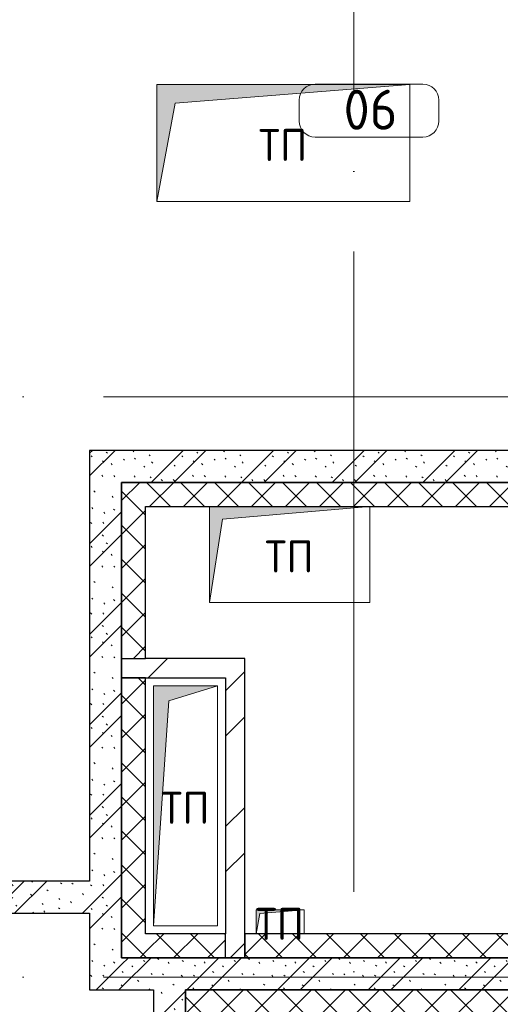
# Model space of a CAD drawing. Header units: millimetres. Extents: x -30540 to 175469, y -11730 to 122288.
# Tile 69 of 119: x 102219 to 105220, y 15280 to 21430. Entities that reach past the tile are written whole.
import ezdxf

# ---------------------------------------------------------------- set-up
doc = ezdxf.new("R2010")
doc.units = ezdxf.units.MM
doc.linetypes.add('ADSK_Линия сетки', pattern=[5000, 4000, -500, 0, -500])
for name, color, linetype, lineweight in [('A-____-NOTE-TEXT', 7, 'Continuous', 18), ('A-AREA-____-IDEN', 7, 'Continuous', 9), ('A-WALL-____-MCUT', 7, 'Continuous', 40), ('A-WALL-____-PATT', 7, 'Continuous', 40), ('I-WALL-____-MCUT', 7, 'Continuous', 40), ('M-EQPM-____-OTLN', 7, 'Continuous', 18), ('S-GRID-____-OTLN', 7, 'Continuous', 9)]:
    doc.layers.add(name, color=color, linetype=linetype, lineweight=lineweight)
doc.styles.add('GOST Common', font='GOST_Common.ttf', dxfattribs={"height": 200})
doc.styles.add('GOST Common_3', font='GOST_Common.ttf', dxfattribs={"height": 250})
pattern_1 = [(135, (300.56, 377.28), (-565.6854, 6e-14), [10, -790]), (135, (349.8, 474.73), (-565.6854, 6e-14), [10, -790]), (135, (423.93, 473.06), (-565.6854, 6e-14), [10, -790]), (135, (229.92, 447.9), (-565.6854, 6e-14), [10, -790]), (135, (155.08, 447.9), (-565.6854, 6e-14), [10, -790]), (135, (114.9, 369.03), (-565.6854, 6e-14), [10, -790]), (135, (132.43, 285.8), (-565.6854, 6e-14), [10, -790]), (135, (214.66, 322), (-565.6854, 6e-14), [10, -790]), (135, (198.16, 261.88), (-565.6854, 6e-14), [10, -790]), (135, (45.2, 272.9), (-565.6854, 6e-14), [10, -790]), (135, (42.32, 336.16), (-565.6854, 6e-14), [10, -790]), (135, (92.26, 192.24), (-565.6854, 6e-14), [10, -790]), (135, (7.07, 149.2), (-565.6854, 6e-14), [10, -790]), (135, (80.6, 95.1), (-565.6854, 6e-14), [10, -790]), (135, (79.53, 36.94), (-565.6854, 6e-14), [10, -790]), (135, (153.87, 74.56), (-565.6854, 6e-14), [10, -790]), (135, (228.35, 124.8), (-565.6854, 6e-14), [10, -790]), (135, (279.75, 180.4), (-565.6854, 6e-14), [10, -790]), (135, (282.9, 31.63), (-565.6854, 6e-14), [10, -790]), (135, (377.38, 53.45), (-565.6854, 6e-14), [10, -790]), (135, (352.28, 102.7), (-565.6854, 6e-14), [10, -790]), (135, (354.05, 0), (-565.6854, 6e-14), [10, -790]), (135, (553.23, 16.45), (-565.6854, 6e-14), [10, -790]), (135, (542.38, 63.45), (-565.6854, 6e-14), [10, -790]), (135, (536.58, 239.3), (-565.6854, 6e-14), [10, -790]), (135, (475.85, 203.9), (-565.6854, 6e-14), [10, -790]), (135, (475.85, 316.54), (-565.6854, 6e-14), [10, -790]), (135, (520.8, 408.7), (-565.6854, 6e-14), [10, -790]), (135, (551.1, 470.8), (-565.6854, 6e-14), [10, -790]), (135, (235.25, 537.93), (-565.6854, 6e-14), [10, -790]), (135, (407.25, 547.65), (-565.6854, 6e-14), [10, -790]), (135, (94.5, 558.6), (-565.6854, 6e-14), [10, -790]), (135, (46.4, 532.3), (-565.6854, 6e-14), [10, -790]), (135, (85.56, 465.04), (-565.6854, 6e-14), [10, -790]), (135, (355.53, 181.14), (-565.6854, 6e-14), [10, -790]), (135, (362.23, 243.6), (-565.6854, 6e-14), [10, -790]), (135, (413.45, 344.1), (-565.6854, 6e-14), [10, -790]), (135, (286.3, 273.25), (-565.6854, 6e-14), [10, -790]), (135, (423.02, 263.72), (-565.6854, 6e-14), [10, -790]), (135, (162.94, 190.2), (-565.6854, 6e-14), [10, -790]), (135, (470.25, 120.93), (-565.6854, 6e-14), [10, -790]), (135, (484.48, 9.78), (-565.6854, 6e-14), [10, -790]), (45, (0, 212.13), (-565.6854, 0), []), (45, (212.13, 0), (-565.6854, 0), []), (45, (353.55, 0), (-565.6854, 0), []), (45, (0, 353.55), (-565.6854, 0), [])]
pattern_2 = [(45, (0, 0), (-106.06602, 106.06602), []), (135, (0, 0), (-106.06602, -106.06602), [])]
pattern_3 = [(45, (0, 0), (-424.264, 424.264), []), (45, (0, 282.8), (-424.264, 424.264), [])]

# ---------------------------------------------------------------- blocks, each defined once
blk = doc.blocks.new('АР_Канал вертикальный прямоугольный - ТП-4229409-01 ЭО')
at = {"layer": 'M-EQPM-____-OTLN', "lineweight": 13, "true_color": 0xe2e2e2}
blk.add_hatch(color=254, dxfattribs=at).paths.add_polyline_path([(-790, -365), (-674.5, 249.5), (790, 365), (-790, 365)])
at = {"layer": 'M-EQPM-____-OTLN', "color": 253, "lineweight": 13, "true_color": 0xaaaaaa}
for p, q in [((790, 365), (-790, 365)), ((-790, 365), (-790, -365)), ((790, 365), (-790, 365)), ((-790, 365), (-790, -365)), ((-790, -365), (-790, 365)), ((-790, 365), (790, 365)), ((-674.5, 249.5), (790, 365)), ((-674.5, 249.5), (790, 365)), ((790, -365), (790, 365)), ((790, 365), (790, -365)), ((-790, -365), (-674.5, 249.5)), ((-790, -365), (-674.5, 249.5)), ((-790, -365), (790, -365)), ((790, -365), (-790, -365))]:
    blk.add_line(p, q, dxfattribs=at)
blk = doc.blocks.new('АР_Канал вертикальный прямоугольный - ТП-4229427-01 ЭО')
at = {"layer": 'M-EQPM-____-OTLN', "lineweight": 13, "true_color": 0xe2e2e2}
blk.add_hatch(color=254, dxfattribs=at).paths.add_polyline_path([(-500, -300), (-420, 220), (500, 300), (-500, 300), (-500, -116.2)])
at = {"layer": 'M-EQPM-____-OTLN', "color": 253, "lineweight": 13, "true_color": 0xaaaaaa}
for p, q in [((500, 300), (-500, 300)), ((-500, 300), (-500, -300)), ((500, 300), (-500, 300)), ((-500, 300), (-500, -300)), ((-500, -300), (-500, 300)), ((-500, 300), (500, 300)), ((-420, 220), (500, 300)), ((-420, 220), (500, 300)), ((500, -300), (500, 300)), ((500, 300), (500, -300)), ((-500, -300), (-420, 220)), ((-500, -300), (-420, 220)), ((-500, -300), (500, -300)), ((500, -300), (-500, -300))]:
    blk.add_line(p, q, dxfattribs=at)
blk = doc.blocks.new('АР_Канал вертикальный прямоугольный - ТП-4229849-01 ЭО')
at = {"layer": 'M-EQPM-____-OTLN', "lineweight": 13, "true_color": 0xe2e2e2}
blk.add_hatch(color=254, dxfattribs=at).paths.add_polyline_path([(-150, -75), (-127.5, 52.5), (150, 75), (-150, 75), (-150, -10.7)])
at = {"layer": 'M-EQPM-____-OTLN', "color": 253, "lineweight": 13, "true_color": 0xaaaaaa}
for p, q in [((150, 75), (-150, 75)), ((-150, 75), (-150, -75)), ((150, 75), (-150, 75)), ((-150, 75), (-150, -75)), ((-150, -75), (-150, 75)), ((-150, 75), (150, 75)), ((-127.5, 52.5), (150, 75)), ((-127.5, 52.5), (150, 75)), ((150, -75), (150, 75)), ((150, 75), (150, -75)), ((-150, -75), (-127.5, 52.5)), ((-150, -75), (-127.5, 52.5)), ((-150, -75), (150, -75)), ((150, -75), (-150, -75))]:
    blk.add_line(p, q, dxfattribs=at)
blk = doc.blocks.new('АР_Канал вертикальный прямоугольный - ТП-5724384-01 ЭО')
at = {"layer": 'M-EQPM-____-OTLN', "lineweight": 13, "true_color": 0xe2e2e2}
blk.add_hatch(color=254, dxfattribs=at).paths.add_polyline_path([(-200, -750), (-105, 655), (200, 750), (-200, 750), (-200, -735.7)])
at = {"layer": 'M-EQPM-____-OTLN', "color": 253, "lineweight": 13, "true_color": 0xaaaaaa}
for p, q in [((200, 750), (-200, 750)), ((-200, 750), (-200, -750)), ((200, 750), (-200, 750)), ((-200, 750), (-200, -750)), ((-200, -750), (-200, 750)), ((-200, 750), (200, 750)), ((-105, 655), (200, 750)), ((-105, 655), (200, 750)), ((200, -750), (200, 750)), ((200, 750), (200, -750)), ((-200, -750), (-105, 655)), ((-200, -750), (-105, 655)), ((-200, -750), (200, -750)), ((200, -750), (-200, -750))]:
    blk.add_line(p, q, dxfattribs=at)
blk = doc.blocks.new('Наметкина 10_РД_АР_К4_отсоединено_rvt-1-01 ЭО')
at = {"layer": 'A-WALL-____-PATT', "lineweight": 5, "true_color": 0xcccccc}
h = blk.add_hatch(dxfattribs=at)
h.set_pattern_fill('FP_105', color=254, style=0, pattern_type=2)
h.set_pattern_definition(pattern_1)
h.paths.add_polyline_path([(105605.3, 18540), (105605.3, 18740), (102655.3, 18740), (102655.3, 18540), (102855.3, 18540)])
h = blk.add_hatch(dxfattribs=at)
h.set_pattern_fill('FP_105', color=254, style=0, pattern_type=2)
h.set_pattern_definition(pattern_1)
h.paths.add_polyline_path([(102655.3, 15370), (102855.3, 15370), (102855.3, 18540), (102655.3, 18540), (102655.3, 15784.3)])
h = blk.add_hatch(dxfattribs=at)
h.set_pattern_fill('FP_107', color=254, style=0, pattern_type=2)
h.set_pattern_definition(pattern_2)
h.paths.add_polyline_path([(105805.3, 18390), (105805.3, 18540), (102855.3, 18540), (102855.3, 18390), (104405.3, 18390)])
h = blk.add_hatch(dxfattribs=at)
h.set_pattern_fill('FP_107', color=254, style=0, pattern_type=2)
h.set_pattern_definition(pattern_2)
h.paths.add_polyline_path([(103005.3, 17440), (103005.3, 18390), (102855.3, 18390), (102855.3, 17440)])
h = blk.add_hatch(dxfattribs=at)
h.set_pattern_fill('FP_104', color=254, style=0, pattern_type=2)
h.set_pattern_definition(pattern_3)
h.paths.add_polyline_path([(103505.3, 17320), (103505.3, 17440), (102855.3, 17440), (102855.3, 17320)])
h = blk.add_hatch(dxfattribs=at)
h.set_pattern_fill('FP_104', color=254, style=0, pattern_type=2)
h.set_pattern_definition(pattern_3)
h.paths.add_polyline_path([(103505.3, 15570), (103625.3, 15570), (103625.3, 17440), (103505.3, 17440), (103505.3, 15720)])
h = blk.add_hatch(dxfattribs=at)
h.set_pattern_fill('FP_107', color=254, style=0, pattern_type=2)
h.set_pattern_definition(pattern_2)
h.paths.add_polyline_path([(103005.3, 15570), (103005.3, 17320), (102855.3, 17320), (102855.3, 15570)])
h = blk.add_hatch(dxfattribs=at)
h.set_pattern_fill('FP_105', color=254, style=0, pattern_type=2)
h.set_pattern_definition(pattern_1)
h.paths.add_polyline_path([(100315.3, 15850), (102655.3, 15850), (102655.3, 16050), (100315.3, 16050)])
h.paths.add_polyline_path([(99835.3, 15850), (100195.3, 15850), (100195.3, 16050), (99805.3, 16050), (99805.3, 15850)])
h = blk.add_hatch(dxfattribs=at)
h.set_pattern_fill('FP_107', color=254, style=0, pattern_type=2)
h.set_pattern_definition(pattern_2)
h.paths.add_polyline_path([(103505.3, 15570), (103505.3, 15720), (103005.3, 15720), (103005.3, 15570), (103123.8, 15570)])
h = blk.add_hatch(dxfattribs=at)
h.set_pattern_fill('FP_107', color=254, style=0, pattern_type=2)
h.set_pattern_definition(pattern_2)
h.paths.add_polyline_path([(107805.3, 15570), (107805.3, 15720), (103625.3, 15720), (103625.3, 15570), (106183.3, 15570)])
h = blk.add_hatch(dxfattribs=at)
h.set_pattern_fill('FP_105', color=254, style=0, pattern_type=2)
h.set_pattern_definition(pattern_1)
h.paths.add_polyline_path([(107805.3, 15370), (107805.3, 15570), (102855.3, 15570), (102855.3, 15370), (106183.3, 15370)])
h = blk.add_hatch(dxfattribs=at)
h.set_pattern_fill('FP_105', color=254, style=0, pattern_type=2)
h.set_pattern_definition(pattern_1)
h.paths.add_polyline_path([(103255.3, 12100), (103255.3, 12425), (103055.3, 12425), (103055.3, 12100)])
h.paths.add_polyline_path([(103255.3, 12545), (103255.3, 13345), (103055.3, 13345), (103055.3, 12545)])
h.paths.add_polyline_path([(103055.3, 13465), (103255.3, 13465), (103255.3, 13735), (103055.3, 13735)])
h.paths.add_polyline_path([(103255.3, 13855), (103255.3, 14655), (103055.3, 14655), (103055.3, 13855)])
h.paths.add_polyline_path([(103055.3, 14775), (103255.3, 14775), (103255.3, 15370), (103055.3, 15370)])
h = blk.add_hatch(dxfattribs=at)
h.set_pattern_fill('FP_107', color=254, style=0, pattern_type=2)
h.set_pattern_definition(pattern_2)
h.paths.add_polyline_path([(103255.3, 12300), (103405.3, 12300), (103405.3, 15370), (103255.3, 15370), (103255.3, 12893)])
h = blk.add_hatch(dxfattribs=at)
h.set_pattern_fill('FP_107', color=254, style=0, pattern_type=2)
h.set_pattern_definition(pattern_2)
h.paths.add_polyline_path([(107805.3, 15220), (107805.3, 15370), (103405.3, 15370), (103405.3, 15220), (106183.3, 15220)])
at = {"layer": 'A-WALL-____-MCUT', "color": 254, "lineweight": 30, "true_color": 0xcccccc}
for p, q in [((105805.3, 18540), (102855.3, 18540)), ((102855.3, 18540), (102855.3, 18390)), ((102855.3, 18390), (102855.3, 17440)), ((103005.3, 17440), (103005.3, 18390)), ((103005.3, 18390), (105805.3, 18390)), ((102855.3, 17440), (103005.3, 17440)), ((103005.3, 17320), (102855.3, 17320)), ((102855.3, 17320), (102855.3, 15570)), ((103005.3, 15720), (103005.3, 17320)), ((103505.3, 15720), (103005.3, 15720)), ((103505.3, 15570), (103505.3, 15720)), ((107805.3, 15720), (103625.3, 15720)), ((103625.3, 15720), (103625.3, 15570)), ((102855.3, 15570), (103005.3, 15570)), ((103005.3, 15570), (103505.3, 15570)), ((103625.3, 15570), (107805.3, 15570)), ((103405.3, 15370), (103255.3, 15370)), ((103255.3, 15370), (103255.3, 12300)), ((107805.3, 15370), (103405.3, 15370))]:
    blk.add_line(p, q, dxfattribs=at)
at = {"layer": 'I-WALL-____-MCUT', "color": 254, "lineweight": 30, "true_color": 0xcccccc}
for p, q in [((105605.3, 18740), (102655.3, 18740)), ((102655.3, 18740), (102655.3, 18540)), ((102655.3, 18540), (102655.3, 16050)), ((102855.3, 18540), (105605.3, 18540)), ((102855.3, 15570), (102855.3, 18540)), ((102855.3, 17440), (102855.3, 17320)), ((103505.3, 17440), (103005.3, 17440)), ((103625.3, 17440), (103505.3, 17440)), ((103625.3, 15570), (103625.3, 17440)), ((102855.3, 17320), (103505.3, 17320)), ((103505.3, 17320), (103505.3, 15720)), ((102655.3, 16050), (100315.3, 16050)), ((100315.3, 15850), (102655.3, 15850)), ((102655.3, 15850), (102655.3, 15370)), ((107805.3, 15570), (102855.3, 15570)), ((103505.3, 15570), (103625.3, 15570)), ((102655.3, 15370), (102855.3, 15370)), ((102855.3, 15370), (103055.3, 15370)), ((103055.3, 15370), (103055.3, 14775)), ((103255.3, 15370), (107805.3, 15370)), ((103255.3, 14775), (103255.3, 15370))]:
    blk.add_line(p, q, dxfattribs=at)
at = {"layer": 'M-EQPM-____-OTLN', "color": 253, "lineweight": 5, "true_color": 0xaaaaaa}
for name, p in [('АР_Канал вертикальный прямоугольный - ТП-4229409-01 ЭО', (103865.3, 20660)), ('АР_Канал вертикальный прямоугольный - ТП-4229427-01 ЭО', (103905.3, 18090)), ('АР_Канал вертикальный прямоугольный - ТП-5724384-01 ЭО', (103255.3, 16520)), ('АР_Канал вертикальный прямоугольный - ТП-4229849-01 ЭО', (103845.3, 15795))]:
    blk.add_blockref(name, p, dxfattribs=at)
at = {"layer": 'A-____-NOTE-TEXT', "color": 253, "lineweight": 5, "true_color": 0xaaaaaa, "char_height": 200, "width": 384.81, "attachment_point": 1, "style": 'GOST Common'}
for insert in [(103710.1, 20747.2), (103750.1, 18177.2), (103100.1, 16607.2), (103690.1, 15882.2)]:
    blk.add_mtext('ТП', dxfattribs=dict(at, insert=insert))
blk = doc.blocks.new('Марка помещения 2 - Марка помещения 2-1605974-01 ЭО')
at = {"layer": 'A-AREA-____-IDEN', "color": 253, "true_color": 0xaaaaaa}
for p, q in [((-1.797, 0.841), (1.569, 0.841)), ((-2.297, -0.309), (-2.297, 0.341)), ((2.069, 0.341), (2.069, -0.309)), ((1.569, -0.809), (-1.797, -0.809))]:
    blk.add_line(p, q, dxfattribs=at)
for centre, start, end in [((-1.797, 0.341), 90, 180), ((1.569, 0.341), 0, 90), ((-1.797, -0.309), 180, 270), ((1.569, -0.309), 270, 360)]:
    blk.add_arc(centre, 0.5, start, end, dxfattribs=at)

msp = doc.modelspace()

# ---------------------------------------------------------------- linework, layer by layer
at = {"layer": 'S-GRID-____-OTLN', "color": 253, "linetype": 'ADSK_Линия сетки', "true_color": 0xaaaaaa}
for p, q in [((104305.3, -9017.8), (104305.3, 57662.6)), ((111741.6, 19075), (78589.2, 19075)), ((111741.6, 15450), (81129.2, 15450))]:
    msp.add_line(p, q, dxfattribs=at)

# ---------------------------------------------------------------- block references
at = {"lineweight": 5}
msp.add_blockref('Наметкина 10_РД_АР_К4_отсоединено_rvt-1-01 ЭО', (0, 0), dxfattribs=at)
at = {"layer": 'A-AREA-____-IDEN', "color": 253, "true_color": 0xaaaaaa, "xscale": 199.9999999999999, "yscale": 199.9999999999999, "zscale": 199.9999999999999}
msp.add_blockref('Марка помещения 2 - Марка помещения 2-1605974-01 ЭО', (104423.1, 20858.8), dxfattribs=at)

# ---------------------------------------------------------------- texts
at = {"layer": 'A-AREA-____-IDEN', "color": 253, "true_color": 0xaaaaaa, "insert": (104241.6, 20992.5), "char_height": 250, "width": 448.945, "attachment_point": 1, "style": 'GOST Common_3'}
msp.add_mtext('06', dxfattribs=at)

doc.saveas('drawing.dxf')
